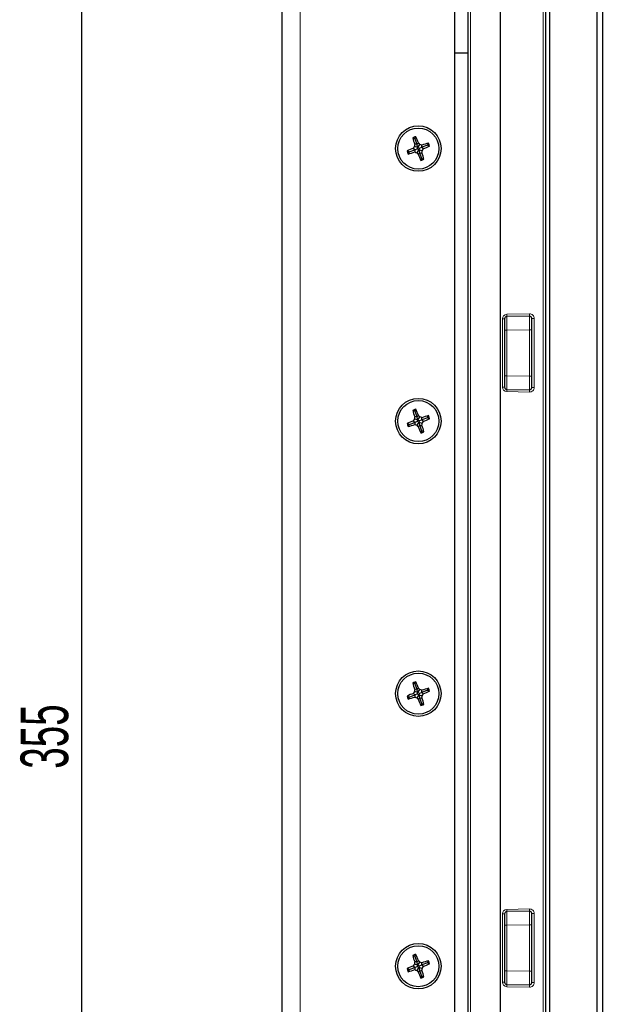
# Paper-space layout 'Blatt3' of a CAD drawing. Header units: millimetres. Extents: x 5 to 418, y 2 to 292.
# Tile 44 of 54: x 168 to 212, y 165 to 237. Entities that reach past the tile are written whole.
import ezdxf

# ---------------------------------------------------------------- set-up
doc = ezdxf.new("R2010")
doc.units = ezdxf.units.MM
doc.layers.add('SLD-0', color=7, linetype='Continuous')
doc.styles.add('SLDTEXTSTYLE0', font='TXT', dxfattribs={"width": 0.605})
doc.dimstyles.new('SLDDIMSTYLE0', dxfattribs={"dimtxt": 3.5, "dimasz": 3.5, "dimexe": 0, "dimexo": 0.0625, "dimgap": 0.875, "dimtad": 1, "dimlfac": 3, "dimrnd": 1e-09, "dimzin": 12, "dimdsep": 46, "dimtxsty": 'SLDTEXTSTYLE0', "dimsah": 1, "dimcen": 0.09, "dimadec": 0, "dimazin": 3, "dimtfac": 1, "dimtofl": 0, "dimtmove": 0, "dimatfit": 3, "dimfxl": 1, "dimfrac": 2, "dimtolj": 1, "dimtzin": 12, "dimarcsym": 0})
doc.dimstyles.new('SLDDIMSTYLE1', dxfattribs={"dimtxt": 4.10931, "dimasz": 3.5, "dimexe": 0, "dimexo": 0.0625, "dimgap": 1.027327, "dimtad": 1, "dimdec": 1, "dimlfac": 3, "dimrnd": 1e-09, "dimzin": 12, "dimdsep": 46, "dimtxsty": 'SLDTEXTSTYLE0', "dimsah": 1, "dimcen": 0.09, "dimadec": 0, "dimazin": 3, "dimtfac": 1, "dimtofl": 0, "dimtmove": 0, "dimatfit": 3, "dimfxl": 1, "dimfrac": 2, "dimtolj": 1, "dimtzin": 12, "dimarcsym": 0})

# ---------------------------------------------------------------- blocks, each defined once
blk = doc.blocks.new('_D_15')
at = {"layer": 'SLD-0', "color": 7}
for p, q in [((187.733, 244.968), (187.733, 263.402)), ((258.699, 235.468), (258.699, 263.402)), ((187.733, 262.402), (258.699, 262.402))]:
    blk.add_line(p, q, dxfattribs=at)
for points in [[(187.733, 262.402), (191.233, 261.942), (191.233, 262.862)], [(258.699, 262.402), (255.199, 262.862), (255.199, 261.942)]]:
    blk.add_solid(points, dxfattribs=at)
at = {"layer": 'SLD-0', "color": 7, "insert": (216.161, 267.859), "char_height": 4.2333, "attachment_point": 1, "style": 'SLDTEXTSTYLE0'}
blk.add_mtext('212,9', dxfattribs=at)
blk = doc.blocks.new('_D_16')
at = {"layer": 'SLD-0'}
for p, q in [((195.733, 244.968), (172.03, 244.968)), ((173.03, 126.635), (173.03, 244.968)), ((192.899, 126.635), (172.03, 126.635))]:
    blk.add_line(p, q, dxfattribs=at)
for points in [[(173.03, 244.968), (172.57, 241.468), (173.49, 241.468)], [(173.03, 126.635), (173.49, 130.135), (172.57, 130.135)]]:
    blk.add_solid(points, dxfattribs=at)
at = {"layer": 'SLD-0', "insert": (168.519, 181.791), "char_height": 3.5, "attachment_point": 1, "rotation": 90, "style": 'SLDTEXTSTYLE0'}
blk.add_mtext('355', dxfattribs=at)

psp = doc.layouts.new('Blatt3')

# ---------------------------------------------------------------- linework, layer by layer
at = {"color": 7, "linetype": 'Continuous', "lineweight": 25}
for p, q in [((187.7327, 131.635), (187.7327, 244.9684)), ((201.3994, 132.9684), (201.3994, 243.635)), ((203.7327, 243.635), (203.7327, 132.9684)), ((207.0661, 243.635), (207.0661, 138.0177)), ((207.3994, 138.1379), (207.3994, 243.4599)), ((200.3994, 240.3017), (200.3994, 139.333)), ((210.8412, 237.6322), (210.8412, 144.2989)), ((211.282, 144.2989), (211.282, 237.6322)), ((201.3994, 234.3017), (200.3994, 234.3017)), ((197.4688, 228.0215), (197.3181, 228.0913)), ((197.6111, 227.6333), (197.4651, 227.6159)), ((197.4688, 228.0215), (197.5386, 228.1722)), ((197.4688, 228.0215), (197.6111, 227.6333)), ((197.6111, 227.6333), (197.7338, 227.7144)), ((197.7016, 227.3867), (197.6111, 227.6333)), ((197.707, 227.3816), (197.8496, 227.6092)), ((198.4022, 227.5472), (198.4741, 227.7024)), ((197.0633, 227.0562), (196.908, 227.1282)), ((197.0633, 227.0562), (196.9913, 226.901)), ((197.0633, 227.0562), (197.4709, 227.2057)), ((197.4709, 227.2057), (197.3702, 227.3229)), ((197.7007, 227.3793), (197.4448, 227.4608)), ((197.4709, 227.2057), (197.4698, 227.0512)), ((197.6393, 227.2675), (197.4709, 227.2057)), ((197.7585, 227.2218), (197.6158, 226.9942)), ((197.6393, 227.2675), (197.7007, 227.3793)), ((197.7585, 227.2218), (197.6393, 227.2675)), ((197.7007, 227.3793), (197.7016, 227.3867)), ((197.7016, 227.3867), (197.707, 227.3816)), ((197.707, 227.3816), (197.8261, 227.3359)), ((197.8543, 226.9701), (197.7316, 226.889)), ((197.7639, 227.2167), (197.7585, 227.2218)), ((197.7647, 227.2241), (197.7639, 227.2167)), ((197.7639, 227.2167), (197.8543, 226.9701)), ((197.8261, 227.3359), (197.7647, 227.2241)), ((197.7647, 227.2241), (198.0207, 227.1426)), ((197.8261, 227.3359), (197.9946, 227.3977)), ((197.8543, 226.9701), (198.0004, 226.9875)), ((197.9967, 226.5819), (197.8543, 226.9701)), ((197.9946, 227.3977), (197.9957, 227.5522)), ((198.4022, 227.5472), (197.9946, 227.3977)), ((197.9946, 227.3977), (198.0953, 227.2805)), ((198.4022, 227.5472), (198.5574, 227.4752)), ((197.9967, 226.5819), (197.9268, 226.4312)), ((197.9967, 226.5819), (198.1473, 226.5121)), ((204.0661, 214.8046), (204.0661, 209.7988)), ((205.8965, 215.0003), (204.2298, 214.9712)), ((206.0661, 209.7697), (206.0661, 214.8337)), ((204.2298, 209.6322), (205.8965, 209.6031)), ((197.4688, 208.0215), (197.3181, 208.0913)), ((197.4688, 208.0215), (197.5386, 208.1722)), ((197.7007, 207.3793), (197.4448, 207.4608)), ((197.6111, 207.6333), (197.4651, 207.6159)), ((197.4688, 208.0215), (197.6111, 207.6333)), ((197.6111, 207.6333), (197.7338, 207.7144)), ((197.7016, 207.3867), (197.6111, 207.6333)), ((197.6393, 207.2675), (197.7007, 207.3793)), ((197.7007, 207.3793), (197.7016, 207.3867)), ((197.7016, 207.3867), (197.707, 207.3816)), ((197.707, 207.3816), (197.8496, 207.6092)), ((197.707, 207.3816), (197.8261, 207.3359)), ((197.8261, 207.3359), (197.9946, 207.3977)), ((197.9946, 207.3977), (197.9957, 207.5522)), ((198.4022, 207.5472), (197.9946, 207.3977)), ((197.9946, 207.3977), (198.0953, 207.2805)), ((198.4022, 207.5472), (198.4741, 207.7024)), ((198.4022, 207.5472), (198.5574, 207.4752)), ((197.0633, 207.0562), (196.908, 207.1282)), ((197.0633, 207.0562), (196.9913, 206.901)), ((197.0633, 207.0562), (197.4709, 207.2057)), ((197.4709, 207.2057), (197.3702, 207.3229)), ((197.4709, 207.2057), (197.4698, 207.0512)), ((197.6393, 207.2675), (197.4709, 207.2057)), ((197.7585, 207.2218), (197.6158, 206.9942)), ((197.7585, 207.2218), (197.6393, 207.2675)), ((197.8543, 206.9701), (197.7316, 206.889)), ((197.7639, 207.2167), (197.7585, 207.2218)), ((197.7647, 207.2241), (197.7639, 207.2167)), ((197.7639, 207.2167), (197.8543, 206.9701)), ((197.8261, 207.3359), (197.7647, 207.2241)), ((197.7647, 207.2241), (198.0207, 207.1426)), ((197.8543, 206.9701), (198.0004, 206.9875)), ((197.9967, 206.5819), (197.8543, 206.9701)), ((197.9967, 206.5819), (197.9268, 206.4312)), ((197.9967, 206.5819), (198.1473, 206.5121)), ((197.4688, 188.0215), (197.3181, 188.0913)), ((197.4688, 188.0215), (197.5386, 188.1722)), ((197.4688, 188.0215), (197.6111, 187.6333)), ((197.0633, 187.0562), (197.4709, 187.2057)), ((197.4709, 187.2057), (197.3702, 187.3229)), ((197.7007, 187.3793), (197.4448, 187.4608)), ((197.6111, 187.6333), (197.4651, 187.6159)), ((197.4709, 187.2057), (197.4698, 187.0512)), ((197.6393, 187.2675), (197.4709, 187.2057)), ((197.6111, 187.6333), (197.7338, 187.7144)), ((197.7016, 187.3867), (197.6111, 187.6333)), ((197.7585, 187.2218), (197.6158, 186.9942)), ((197.6393, 187.2675), (197.7007, 187.3793)), ((197.7585, 187.2218), (197.6393, 187.2675)), ((197.7007, 187.3793), (197.7016, 187.3867)), ((197.7016, 187.3867), (197.707, 187.3816)), ((197.707, 187.3816), (197.8496, 187.6092)), ((197.707, 187.3816), (197.8261, 187.3359)), ((197.7639, 187.2167), (197.7585, 187.2218)), ((197.7647, 187.2241), (197.7639, 187.2167)), ((197.7639, 187.2167), (197.8543, 186.9701)), ((197.8261, 187.3359), (197.7647, 187.2241)), ((197.7647, 187.2241), (198.0207, 187.1426)), ((197.8261, 187.3359), (197.9946, 187.3977)), ((197.9946, 187.3977), (197.9957, 187.5522)), ((198.4022, 187.5472), (197.9946, 187.3977)), ((197.9946, 187.3977), (198.0953, 187.2805)), ((198.4022, 187.5472), (198.4741, 187.7024)), ((198.4022, 187.5472), (198.5574, 187.4752)), ((197.0633, 187.0562), (196.908, 187.1282)), ((197.0633, 187.0562), (196.9913, 186.901)), ((197.8543, 186.9701), (197.7316, 186.889)), ((197.8543, 186.9701), (198.0004, 186.9875)), ((197.9967, 186.5819), (197.8543, 186.9701)), ((197.9967, 186.5819), (197.9268, 186.4312)), ((197.9967, 186.5819), (198.1473, 186.5121)), ((205.8965, 171.3336), (204.2298, 171.3046)), ((204.0661, 171.1379), (204.0661, 166.1321)), ((206.0661, 166.1031), (206.0661, 171.167)), ((197.4688, 168.0215), (197.3181, 168.0913)), ((197.6111, 167.6333), (197.4651, 167.6159)), ((197.4688, 168.0215), (197.5386, 168.1722)), ((197.4688, 168.0215), (197.6111, 167.6333)), ((197.6111, 167.6333), (197.7338, 167.7144)), ((197.7016, 167.3867), (197.6111, 167.6333)), ((198.4022, 167.5472), (198.4741, 167.7024)), ((197.0633, 167.0562), (196.908, 167.1282)), ((197.0633, 167.0562), (196.9913, 166.901)), ((197.0633, 167.0562), (197.4709, 167.2057)), ((197.4709, 167.2057), (197.3702, 167.3229)), ((197.7007, 167.3793), (197.4448, 167.4608)), ((197.4709, 167.2057), (197.4698, 167.0512)), ((197.6393, 167.2675), (197.4709, 167.2057)), ((197.7585, 167.2218), (197.6158, 166.9942)), ((197.6393, 167.2675), (197.7007, 167.3793)), ((197.7585, 167.2218), (197.6393, 167.2675)), ((197.7007, 167.3793), (197.7016, 167.3867)), ((197.7016, 167.3867), (197.707, 167.3816)), ((197.707, 167.3816), (197.8496, 167.6092)), ((197.707, 167.3816), (197.8261, 167.3359)), ((197.8543, 166.9701), (197.7316, 166.889)), ((197.7639, 167.2167), (197.7585, 167.2218)), ((197.7647, 167.2241), (197.7639, 167.2167)), ((197.7639, 167.2167), (197.8543, 166.9701)), ((197.8261, 167.3359), (197.7647, 167.2241)), ((197.7647, 167.2241), (198.0207, 167.1426)), ((197.8261, 167.3359), (197.9946, 167.3977)), ((197.8543, 166.9701), (198.0004, 166.9875)), ((197.9967, 166.5819), (197.8543, 166.9701)), ((197.9946, 167.3977), (197.9957, 167.5522)), ((198.4022, 167.5472), (197.9946, 167.3977)), ((197.9946, 167.3977), (198.0953, 167.2805)), ((198.4022, 167.5472), (198.5574, 167.4752)), ((197.9967, 166.5819), (197.9268, 166.4312)), ((197.9967, 166.5819), (198.1473, 166.5121)), ((204.2298, 165.9655), (205.8965, 165.9364))]:
    psp.add_line(p, q, dxfattribs=at)
at = {"color": 7, "linetype": 'Continuous', "lineweight": 18}
for p, q in [((189.0661, 244.9684), (189.0661, 131.635)), ((201.5631, 243.635), (201.5631, 132.9684)), ((206.9023, 138.0177), (206.9023, 243.635)), ((203.9023, 209.7988), (203.9023, 214.8046)), ((204.0661, 214.8046), (203.9023, 214.8046)), ((204.2298, 215.1379), (205.8965, 215.167)), ((206.2356, 214.8337), (206.0661, 214.8337)), ((206.2356, 214.8337), (206.2356, 209.7697)), ((204.2298, 213.9714), (204.0661, 213.9714)), ((205.8965, 214.0005), (204.2298, 213.9714)), ((204.2298, 213.9714), (204.2298, 210.632)), ((206.0661, 214.0005), (205.8965, 214.0005)), ((205.8965, 210.6029), (205.8965, 214.0005)), ((204.2298, 210.632), (204.0661, 210.632)), ((204.2298, 210.632), (205.8965, 210.6029)), ((206.0661, 210.6029), (205.8965, 210.6029)), ((204.0661, 209.7988), (203.9023, 209.7988)), ((206.2356, 209.7697), (206.0661, 209.7697)), ((205.8965, 209.4364), (204.2298, 209.4655)), ((204.2298, 171.4712), (205.8965, 171.5003)), ((203.9023, 166.1321), (203.9023, 171.1379)), ((203.9023, 171.1379), (204.0661, 171.1379)), ((206.0661, 171.167), (206.2356, 171.167)), ((206.2356, 171.167), (206.2356, 166.1031)), ((204.0661, 170.3047), (204.2298, 170.3047)), ((205.8965, 170.3338), (204.2298, 170.3047)), ((204.2298, 170.3047), (204.2298, 166.9654)), ((205.8965, 170.3338), (206.0661, 170.3338)), ((205.8965, 166.9363), (205.8965, 170.3338)), ((204.0661, 166.9654), (204.2298, 166.9654)), ((204.2298, 166.9654), (205.8965, 166.9363)), ((205.8965, 166.9363), (206.0661, 166.9363)), ((203.9023, 166.1321), (204.0661, 166.1321)), ((205.8965, 165.7698), (204.2298, 165.7989)), ((206.0661, 166.1031), (206.2356, 166.1031))]:
    psp.add_line(p, q, dxfattribs=at)
at = {"color": 7, "linetype": 'Continuous', "lineweight": 25}
for centre, radius in [((197.7327, 227.3017), 1.6667), ((197.7327, 227.3017), 1.5068), ((197.7327, 207.3017), 1.6667), ((197.7327, 207.3017), 1.5068), ((197.7327, 187.3017), 1.6667), ((197.7327, 187.3017), 1.5068), ((197.7327, 167.3017), 1.6667), ((197.7327, 167.3017), 1.5068)]:
    psp.add_circle(centre, radius, dxfattribs=at)
for centre, radius, start, end in [((201.8603, 216.0448), 12.8744, 109.613725, 110.659011), ((208.7465, 231.3636), 11.8876, 195.97783, 198.376647), ((209.9705, 225.8981), 12.6228, 172.178854, 172.888941), ((186.7038, 223.2812), 11.8876, 21.896089, 24.294906), ((189.3029, 218.32), 12.6228, 47.383795, 48.093882), ((193.3081, 215.7527), 12.6966, 68.333449, 69.040977), ((201.8256, 216.1887), 11.9915, 106.229301, 108.62552), ((186.4293, 223.1571), 12.8739, 19.597927, 20.674809), ((201.7937, 216.1771), 11.9915, 111.647216, 114.043435), ((209.0361, 231.4463), 12.8739, 199.597927, 200.674809), ((193.6399, 238.4147), 11.9915, 286.229301, 288.62552), ((208.5742, 221.3503), 12.6966, 151.231759, 151.939287), ((202.1574, 238.8507), 12.6966, 248.333449, 249.040977), ((206.1626, 236.2834), 12.6228, 227.383795, 228.093882), ((208.7617, 231.3222), 11.8876, 201.896089, 204.294906), ((185.4949, 228.7053), 12.6228, 352.178854, 352.888941), ((186.7189, 223.2398), 11.8876, 15.97783, 18.376647), ((186.8912, 233.2531), 12.6966, 331.231759, 331.939287), ((193.6717, 238.4263), 11.9915, 291.647216, 294.043435), ((193.6052, 238.5586), 12.8744, 289.613725, 290.659011), ((204.2327, 214.8046), 0.1667, 91, 180), ((205.8994, 214.8337), 0.1667, 0, 91), ((204.2327, 209.7988), 0.1667, 180, 269), ((205.8994, 209.7697), 0.1667, 269, 0), ((201.8603, 196.0448), 12.8744, 109.613725, 110.659011), ((208.7465, 211.3636), 11.8876, 195.97783, 198.376647), ((186.7038, 203.2812), 11.8876, 21.896089, 24.294906), ((208.5742, 201.3503), 12.6966, 151.231759, 151.939287), ((209.9705, 205.8981), 12.6228, 172.178854, 172.888941), ((189.3029, 198.32), 12.6228, 47.383795, 48.093882), ((193.3081, 195.7527), 12.6966, 68.333449, 69.040977), ((201.8256, 196.1887), 11.9915, 106.229301, 108.62552), ((193.6717, 218.4263), 11.9915, 291.647216, 294.043435), ((186.4293, 203.1571), 12.8739, 19.597927, 20.674809), ((201.7937, 196.1771), 11.9915, 111.647216, 114.043435), ((209.0361, 211.4463), 12.8739, 199.597927, 200.674809), ((193.6399, 218.4147), 11.9915, 286.229301, 288.62552), ((202.1574, 218.8507), 12.6966, 248.333449, 249.040977), ((206.1626, 216.2834), 12.6228, 227.383795, 228.093882), ((208.7617, 211.3222), 11.8876, 201.896089, 204.294906), ((185.4949, 208.7053), 12.6228, 352.178854, 352.888941), ((186.7189, 203.2398), 11.8876, 15.97783, 18.376647), ((186.8912, 213.2531), 12.6966, 331.231759, 331.939287), ((193.6052, 218.5586), 12.8744, 289.613725, 290.659011), ((201.8603, 176.0448), 12.8744, 109.613725, 110.659011), ((208.7465, 191.3636), 11.8876, 195.97783, 198.376647), ((186.7038, 183.2812), 11.8876, 21.896089, 24.294906), ((201.7937, 176.1771), 11.9915, 111.647216, 114.043435), ((208.5742, 181.3503), 12.6966, 151.231759, 151.939287), ((209.9705, 185.8981), 12.6228, 172.178854, 172.888941), ((189.3029, 178.32), 12.6228, 47.383795, 48.093882), ((193.3081, 175.7527), 12.6966, 68.333449, 69.040977), ((201.8256, 176.1887), 11.9915, 106.229301, 108.62552), ((185.4949, 188.7053), 12.6228, 352.178854, 352.888941), ((186.8912, 193.2531), 12.6966, 331.231759, 331.939287), ((193.6717, 198.4263), 11.9915, 291.647216, 294.043435), ((186.4293, 183.1571), 12.8739, 19.597927, 20.674809), ((209.0361, 191.4463), 12.8739, 199.597927, 200.674809), ((193.6399, 198.4147), 11.9915, 286.229301, 288.62552), ((202.1574, 198.8507), 12.6966, 248.333449, 249.040977), ((206.1626, 196.2834), 12.6228, 227.383795, 228.093882), ((208.7617, 191.3222), 11.8876, 201.896089, 204.294906), ((193.6052, 198.5586), 12.8744, 289.613725, 290.659011), ((186.7189, 183.2398), 11.8876, 15.97783, 18.376647), ((204.2327, 171.1379), 0.1667, 91, 180), ((205.8994, 171.167), 0.1667, 0, 91), ((201.8603, 156.0448), 12.8744, 109.613725, 110.659011), ((208.7465, 171.3636), 11.8876, 195.97783, 198.376647), ((186.7038, 163.2812), 11.8876, 21.896089, 24.294906), ((189.3029, 158.32), 12.6228, 47.383795, 48.093882), ((201.8256, 156.1887), 11.9915, 106.229301, 108.62552), ((186.4293, 163.1571), 12.8739, 19.597927, 20.674809), ((201.7937, 156.1771), 11.9915, 111.647216, 114.043435), ((209.0361, 171.4463), 12.8739, 199.597927, 200.674809), ((193.6399, 178.4147), 11.9915, 286.229301, 288.62552), ((208.5742, 161.3503), 12.6966, 151.231759, 151.939287), ((209.9705, 165.8981), 12.6228, 172.178854, 172.888941), ((202.1574, 178.8507), 12.6966, 248.333449, 249.040977), ((206.1626, 176.2834), 12.6228, 227.383795, 228.093882), ((193.3081, 155.7527), 12.6966, 68.333449, 69.040977), ((185.4949, 168.7053), 12.6228, 352.178854, 352.888941), ((186.7189, 163.2398), 11.8876, 15.97783, 18.376647), ((186.8912, 173.2531), 12.6966, 331.231759, 331.939287), ((193.6717, 178.4263), 11.9915, 291.647216, 294.043435), ((208.7617, 171.3222), 11.8876, 201.896089, 204.294906), ((193.6052, 178.5586), 12.8744, 289.613725, 290.659011), ((204.2327, 166.1321), 0.1667, 180, 269), ((205.8994, 166.1031), 0.1667, 269, 0)]:
    psp.add_arc(centre, radius, start, end, dxfattribs=at)
at = {"color": 7, "linetype": 'Continuous', "lineweight": 18}
for centre, radius, start, end in [((204.2356, 214.8046), 0.3333, 91, 180), ((201.8419, 215.0545), 2.3894, 358.001617, 1.998383), ((205.9023, 214.8337), 0.3333, 0, 91), ((203.5086, 215.0836), 2.3894, 358.001617, 1.998383), ((204.2356, 209.7988), 0.3333, 180, 269), ((201.8419, 209.5489), 2.3894, 358.001617, 1.998383), ((205.9023, 209.7697), 0.3333, 269, 0), ((203.5086, 209.5198), 2.3894, 358.001617, 1.998383), ((204.2356, 171.1379), 0.3333, 91, 180), ((201.8419, 171.3879), 2.3894, 358.001617, 1.998383), ((205.9023, 171.167), 0.3333, 0, 91), ((203.5086, 171.417), 2.3894, 358.001617, 1.998383), ((204.2356, 166.1321), 0.3333, 180, 269), ((201.8419, 165.8822), 2.3894, 358.001617, 1.998383), ((205.9023, 166.1031), 0.3333, 269, 0), ((203.5086, 165.8531), 2.3894, 358.001617, 1.998383)]:
    psp.add_arc(centre, radius, start, end, dxfattribs=at)
for centre, major_axis, start_param, end_param in [((204.2327, 213.9711), (-0.0029, 1.0001), 0.0000423, 1.570534), ((205.8994, 214.0002), (-0.0029, 1.0001), 0.0000423, 1.570534), ((204.2327, 210.6323), (0.0029, 1.0001), 1.5710586, 3.1415504), ((205.8994, 210.6032), (0.0029, 1.0001), 1.5710586, 3.1415504), ((204.2327, 170.3045), (-0.0029, 1.0001), 0.0000423, 1.570534), ((205.8994, 170.3335), (-0.0029, 1.0001), 0.0000423, 1.570534), ((204.2327, 166.9656), (0.0029, 1.0001), 1.5710586, 3.1415504), ((205.8994, 166.9365), (0.0029, 1.0001), 1.5710586, 3.1415504)]:
    psp.add_ellipse(centre, major_axis=major_axis, ratio=0.0029077, start_param=start_param, end_param=end_param, dxfattribs=at)

# ---------------------------------------------------------------- dimensions: what is measured, and where the dimension line sits
at = {"layer": 'SLD-0', "color": 7}
dim = psp.add_linear_dim(base=(258.6994, 262.4017), p1=(187.7327, 244.9684), p2=(258.6994, 235.4684), dimstyle='SLDDIMSTYLE1', dxfattribs=at)
dim.commit()
dim.dimension.update_dxf_attribs({"geometry": '_D_15', "text_midpoint": (223.2161, 262.4017), "dimtype": 160})
at = {"layer": 'SLD-0'}
dim = psp.add_linear_dim(base=(173.0304, 244.9684), p1=(192.8994, 126.635), p2=(195.7327, 244.9684), angle=90, dimstyle='SLDDIMSTYLE0', dxfattribs=at)
dim.commit()
dim.dimension.update_dxf_attribs({"geometry": '_D_16', "text_midpoint": (173.0304, 185.8017), "dimtype": 160})

doc.saveas('drawing.dxf')
